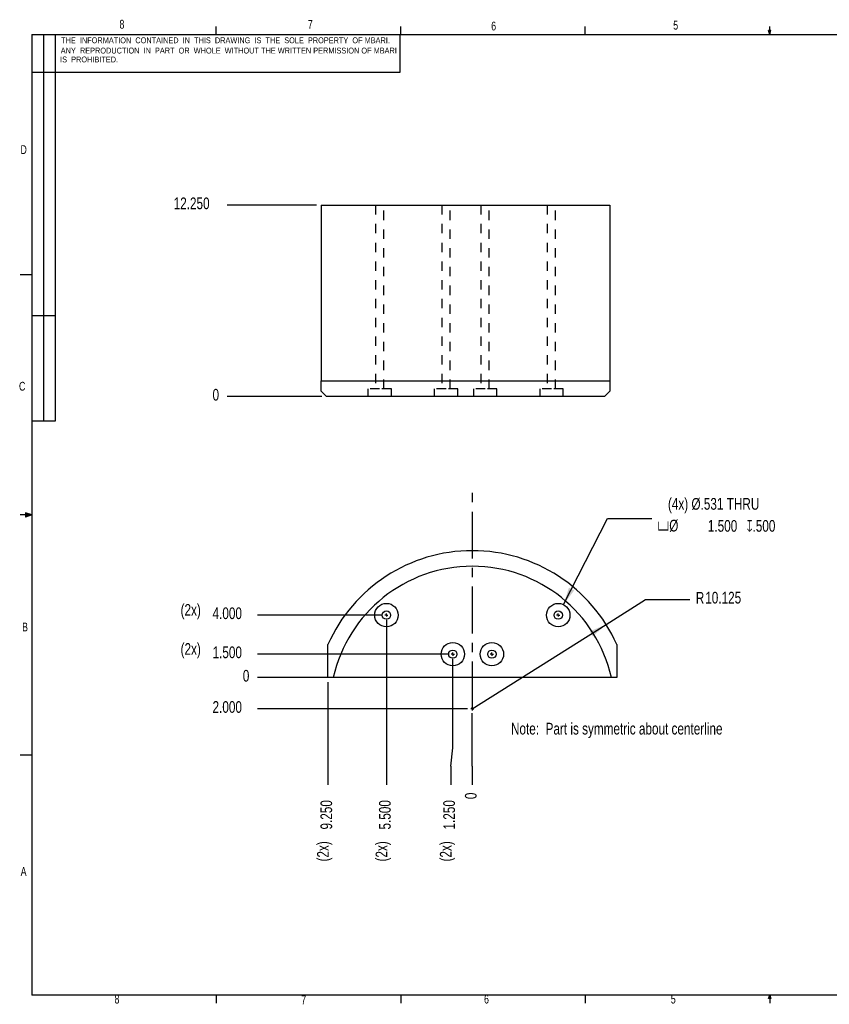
# Model space of a CAD drawing. Extents: x 0.5 to 16.6, y 0.3 to 10.8.
# Tile 1 of 2: x 0.5 to 9.1, y 0.3 to 10.8. Entities that reach past the tile are written whole.
import ezdxf

# ---------------------------------------------------------------- set-up
doc = ezdxf.new("R2010")
doc.units = 0
doc.header["$PDSIZE"] = -1
doc.linetypes.add('CENTERX2', pattern=[0.8, 0.5, -0.1, 0.1, -0.1])
doc.linetypes.add('HIDDEN', pattern=[0.075, 0.05, -0.025])
doc.layers.get('0').update_dxf_attribs({"linetype": 'CONTINUOUS'})
doc.layers.get('DEFPOINTS').update_dxf_attribs({"linetype": 'CONTINUOUS'})
doc.styles.add('SLDTEXTSTYLE0', font='txt', dxfattribs={"width": 0.75})
doc.dimstyles.new('SLDDIMSTYLE0', dxfattribs={"dimtxt": 0.166667, "dimasz": 0.1875, "dimexe": 0.125, "dimexo": 0.0625, "dimgap": 0.041667, "dimtad": 0, "dimtih": 1, "dimtoh": 1, "dimdec": 0, "dimlfac": 6, "dimtxsty": 'STANDARD', "dimblk1": 'NONE', "dimblk2": 'NONE', "dimsah": 1, "dimcen": 0.09, "dimclrd": 7, "dimclre": 7, "dimclrt": 7, "dimazin": 3, "dimtfac": 1, "dimtofl": 0, "dimtmove": 0, "dimatfit": 3, "dimtolj": 1, "dimtzin": 12})
doc.dimstyles.new('SLDDIMSTYLE1', dxfattribs={"dimtxt": 0.166667, "dimasz": 0.1875, "dimexe": 0.125, "dimexo": 0.0625, "dimgap": 0.041667, "dimtad": 0, "dimtih": 1, "dimtoh": 1, "dimdec": 3, "dimlfac": 6, "dimzin": 4, "dimtxsty": 'STANDARD', "dimblk1": 'NONE', "dimblk2": 'NONE', "dimsah": 1, "dimcen": 0.09, "dimclrd": 7, "dimclre": 7, "dimclrt": 7, "dimazin": 3, "dimtfac": 1, "dimtdec": 4, "dimtofl": 0, "dimtmove": 0, "dimatfit": 3, "dimtolj": 1, "dimtzin": 12})
doc.dimstyles.new('SLDDIMSTYLE2', dxfattribs={"dimtxt": 0.166667, "dimasz": 0.1875, "dimexe": 0.125, "dimexo": 0.0625, "dimgap": 0.041667, "dimtad": 0, "dimtih": 1, "dimtoh": 1, "dimdec": 3, "dimlfac": 6, "dimzin": 4, "dimtxsty": 'STANDARD', "dimblk1": 'NONE', "dimblk2": 'NONE', "dimsah": 1, "dimcen": 0.09, "dimclrd": 7, "dimclre": 7, "dimclrt": 7, "dimazin": 3, "dimtfac": 1, "dimtdec": 4, "dimtofl": 0, "dimtmove": 0, "dimatfit": 3, "dimtolj": 1, "dimtzin": 12})
doc.dimstyles.new('SLDDIMSTYLE3', dxfattribs={"dimtxt": 0.166667, "dimasz": 0.1875, "dimexe": 0.125, "dimexo": 0.0625, "dimgap": 0.041667, "dimtad": 0, "dimtih": 1, "dimtoh": 1, "dimdec": 3, "dimlfac": 6, "dimzin": 4, "dimtxsty": 'STANDARD', "dimsah": 1, "dimcen": 0.09, "dimclrd": 7, "dimclre": 7, "dimclrt": 7, "dimazin": 3, "dimtfac": 1, "dimtdec": 4, "dimtofl": 0, "dimtmove": 0, "dimatfit": 3, "dimtolj": 1, "dimtzin": 12})
doc.dimstyles.new('SLDDIMSTYLE4', dxfattribs={"dimtxt": 0.166667, "dimasz": 0.1875, "dimexe": 0.125, "dimexo": 0.0625, "dimgap": 0.041667, "dimtad": 0, "dimtih": 1, "dimtoh": 1, "dimdec": 3, "dimlfac": 6, "dimzin": 12, "dimtxsty": 'STANDARD', "dimsah": 1, "dimcen": 0.09, "dimclrd": 7, "dimclre": 7, "dimclrt": 7, "dimazin": 3, "dimtfac": 1, "dimtdec": 4, "dimtofl": 0, "dimtmove": 0, "dimatfit": 3, "dimtolj": 1, "dimtzin": 12})
doc.dimstyles.new('SLDDIMSTYLE5', dxfattribs={"dimtxt": 0.166667, "dimasz": 0.1875, "dimexe": 0.125, "dimexo": 0.0625, "dimgap": 0.041667, "dimtad": 0, "dimtih": 1, "dimtoh": 1, "dimdec": 0, "dimlfac": 6, "dimtxsty": 'STANDARD', "dimblk1": 'NONE', "dimblk2": 'NONE', "dimsah": 1, "dimcen": 0.09, "dimclrd": 7, "dimclre": 7, "dimclrt": 7, "dimazin": 3, "dimtfac": 1, "dimtofl": 0, "dimtmove": 0, "dimatfit": 3, "dimtolj": 1, "dimtzin": 12})
doc.dimstyles.new('SLDDIMSTYLE6', dxfattribs={"dimtxt": 0.166667, "dimasz": 0.1875, "dimexe": 0.125, "dimexo": 0.0625, "dimgap": 0.041667, "dimtad": 0, "dimtih": 1, "dimtoh": 1, "dimdec": 3, "dimlfac": 6, "dimzin": 4, "dimtxsty": 'STANDARD', "dimblk1": 'NONE', "dimblk2": 'NONE', "dimsah": 1, "dimcen": 0.09, "dimclrd": 7, "dimclre": 7, "dimclrt": 7, "dimazin": 3, "dimtfac": 1, "dimtdec": 4, "dimtofl": 0, "dimtmove": 0, "dimatfit": 3, "dimtolj": 1, "dimtzin": 12})

# ---------------------------------------------------------------- blocks, each defined once
blk = doc.blocks.new('*D')
at = {"color": 7}
for p, q in [((3.663, 8.822), (2.71, 8.822)), ((3.721, 6.78), (2.71, 6.78)), ((6.301, 4.56), (6.769, 5.48)), ((6.769, 5.48), (7.242, 5.48)), ((6.755, 4.348), (7.177, 4.614)), ((7.177, 4.614), (7.649, 4.614)), ((4.361, 4.448), (3.033, 4.448)), ((4.411, 4.398), (4.411, 2.639)), ((5.327, 3.448), (6.755, 4.348)), ((5.069, 4.032), (3.033, 4.032)), ((5.119, 3.033), (5.119, 3.982)), ((3.794, 3.782), (3.033, 3.782)), ((3.786, 3.732), (3.786, 2.639)), ((5.277, 3.448), (3.033, 3.448)), ((5.327, 3.033), (5.327, 3.402)), ((5.097, 2.836), (5.119, 3.033)), ((5.327, 2.836), (5.327, 3.033)), ((5.097, 2.836), (5.097, 2.639)), ((5.327, 2.836), (5.327, 2.639))]:
    blk.add_line(p, q, dxfattribs=at)
for points in [[(6.301, 4.56), (6.414, 4.713), (6.358, 4.741)], [(6.755, 4.348), (6.58, 4.275), (6.613, 4.222)]]:
    blk.add_solid(points, dxfattribs=at)
at = {"layer": 'DEFPOINTS', "color": 7}
for p in [(2.71, 8.822), (3.713, 8.822), (2.71, 6.78), (3.771, 6.78), (6.301, 4.56), (3.033, 4.448), (4.411, 4.448), (4.411, 4.448), (6.187, 4.337), (6.755, 4.348), (3.033, 4.032), (5.119, 4.032), (5.119, 4.032), (3.033, 3.782), (3.786, 3.782), (3.844, 3.782), (3.033, 3.448), (5.327, 3.452), (5.327, 3.448), (5.327, 3.448), (3.786, 2.639), (4.411, 2.639), (5.097, 2.639), (5.327, 2.639)]:
    blk.add_point(p, dxfattribs=at)
at = {"color": 7, "char_height": 0.125, "attachment_point": 7, "style": 'SLDTEXTSTYLE0'}
for s, insert in [('12.250', (2.14, 8.777)), ('0', (2.555, 6.735)), ('(4x) %%c.531 THRU', (7.415, 5.535)), ('\\Fgdt;v%%c', (7.304, 5.336)), ('1.500', (7.841, 5.336)), ('\\Fgdt;x.500', (8.256, 5.336)), ('R', (7.712, 4.57)), ('10.125', (7.813, 4.57)), ('(2x) ', (2.214, 4.404)), ('4.000', (2.555, 4.404)), ('(2x) ', (2.214, 3.987)), ('1.500', (2.555, 3.987)), ('0', (2.878, 3.737)), ('2.000', (2.555, 3.404))]:
    blk.add_mtext(s, dxfattribs=dict(at, insert=insert))
at = {"color": 7, "char_height": 0.125, "attachment_point": 7, "rotation": 90, "style": 'SLDTEXTSTYLE0'}
for s, insert in [('9.250', (3.833, 2.161)), ('5.500', (4.458, 2.161)), ('1.250', (5.144, 2.161)), ('0', (5.375, 2.485)), ('(2x) ', (3.833, 1.82)), ('(2x) ', (4.458, 1.82)), ('(2x) ', (5.144, 1.82))]:
    blk.add_mtext(s, dxfattribs=dict(at, insert=insert))
blk = doc.blocks.new('_NONE')
blk = doc.blocks.new('SW_CENTERMARK0')
at = {"color": 7, "linetype": 'CONTINUOUS'}
for q in [(6.227, 4.448), (6.244, 4.465), (6.244, 4.432), (6.261, 4.448)]:
    blk.add_line((6.244, 4.448), q, dxfattribs=at)
blk = doc.blocks.new('SW_CENTERMARK1')
at = {"color": 7, "linetype": 'CONTINUOUS'}
for q in [(5.519, 4.032), (5.536, 4.048), (5.536, 4.015), (5.552, 4.032)]:
    blk.add_line((5.536, 4.032), q, dxfattribs=at)
blk = doc.blocks.new('SW_CENTERMARK2')
at = {"color": 7, "linetype": 'CONTINUOUS'}
for q in [(5.102, 4.032), (5.119, 4.048), (5.119, 4.015), (5.136, 4.032)]:
    blk.add_line((5.119, 4.032), q, dxfattribs=at)
blk = doc.blocks.new('SW_CENTERMARK3')
at = {"color": 7, "linetype": 'CONTINUOUS'}
for q in [(4.394, 4.448), (4.411, 4.465), (4.411, 4.432), (4.427, 4.448)]:
    blk.add_line((4.411, 4.448), q, dxfattribs=at)
blk = doc.blocks.new('SW_CENTERMARK4')
at = {"color": 7, "linetype": 'CONTINUOUS'}
for q in [(5.311, 3.448), (5.327, 3.465), (5.327, 3.432), (5.344, 3.448)]:
    blk.add_line((5.327, 3.448), q, dxfattribs=at)

msp = doc.modelspace()

# ---------------------------------------------------------------- linework, layer by layer
at = {"color": 7, "linetype": 'CONTINUOUS'}
for p, q in [((2.59475, 10.64207), (2.59475, 10.72687)), ((4.5635, 10.64207), (4.5635, 10.72687)), ((6.53225, 10.64207), (6.53225, 10.72687)), ((8.501, 10.64207), (8.501, 10.72687)), ((0.62625, 10.64207), (16.37625, 10.64207)), ((0.62625, 10.64207), (0.62625, 0.39207)), ((0.75125, 10.64207), (0.75125, 6.51707)), ((0.87625, 10.64207), (0.87625, 6.51707)), ((4.55649, 10.24038), (4.55649, 10.64207)), ((8.501, 10.64207), (8.48775, 10.68401)), ((8.51356, 10.68401), (8.48775, 10.68401)), ((8.49396, 10.68401), (8.501, 10.64207)), ((8.501, 10.64207), (8.51356, 10.68401)), ((8.50591, 10.68401), (8.501, 10.64207)), ((0.62625, 10.24038), (4.55649, 10.24038)), ((3.71314, 8.82153), (3.71314, 6.94653)), ((3.71314, 8.82153), (6.79647, 8.82153)), ((6.79647, 8.82153), (6.79647, 6.94653)), ((0.62625, 8.07957), (0.50125, 8.07957)), ((0.87625, 7.64207), (0.62625, 7.64207)), ((3.71314, 6.83632), (3.71314, 6.94653)), ((3.71314, 6.94653), (6.79647, 6.94653)), ((6.79647, 6.94653), (6.79647, 6.83632)), ((3.77095, 6.77986), (3.71314, 6.83632)), ((6.79647, 6.83632), (6.73866, 6.77986)), ((6.73866, 6.77986), (3.77095, 6.77986)), ((0.87625, 6.51707), (0.62625, 6.51707)), ((0.62625, 5.51707), (0.50125, 5.51707)), ((0.55907, 5.54108), (0.55907, 5.49449)), ((0.62625, 5.51707), (0.55907, 5.54108)), ((0.62625, 5.51707), (0.55907, 5.52611)), ((0.62625, 5.51707), (0.55907, 5.50677)), ((0.62625, 5.51707), (0.55907, 5.49449)), ((3.78579, 3.78155), (3.78579, 4.13445)), ((6.86912, 4.13445), (6.86912, 3.78155)), ((3.8436, 3.78155), (3.78579, 3.78155)), ((6.81131, 3.78155), (3.8436, 3.78155)), ((6.86912, 3.78155), (6.81131, 3.78155)), ((0.62625, 2.95457), (0.50125, 2.95457)), ((16.37625, 0.39207), (0.62625, 0.39207)), ((2.59475, 0.39207), (2.59475, 0.30727)), ((4.5635, 0.39207), (4.5635, 0.30727)), ((6.53225, 0.39207), (6.53225, 0.30727)), ((8.48775, 0.3575), (8.501, 0.39207)), ((8.51356, 0.3575), (8.48775, 0.3575)), ((8.501, 0.39207), (8.501, 0.30727)), ((8.501, 0.39207), (8.51356, 0.3575))]:
    msp.add_line(p, q, dxfattribs=at)
at = {"color": 9, "linetype": 'HIDDEN'}
for p, q in [((4.29389, 8.82153), (4.29389, 6.8632)), ((4.38239, 6.8632), (4.38239, 8.82153)), ((5.00222, 8.82153), (5.00222, 6.8632)), ((5.09072, 6.8632), (5.09072, 8.82153)), ((5.41889, 8.82153), (5.41889, 6.8632)), ((5.50739, 6.8632), (5.50739, 8.82153)), ((6.12722, 8.82153), (6.12722, 6.8632)), ((6.21572, 6.8632), (6.21572, 8.82153)), ((4.33814, 6.8632), (4.21314, 6.8632)), ((4.21314, 6.8632), (4.21314, 6.77986)), ((4.46314, 6.8632), (4.33814, 6.8632)), ((4.46314, 6.77986), (4.46314, 6.8632)), ((5.04647, 6.8632), (4.92147, 6.8632)), ((4.92147, 6.8632), (4.92147, 6.77986)), ((5.17147, 6.8632), (5.04647, 6.8632)), ((5.17147, 6.77986), (5.17147, 6.8632)), ((5.46314, 6.8632), (5.33814, 6.8632)), ((5.33814, 6.8632), (5.33814, 6.77986)), ((5.58814, 6.8632), (5.46314, 6.8632)), ((5.58814, 6.77986), (5.58814, 6.8632)), ((6.17147, 6.8632), (6.04647, 6.8632)), ((6.04647, 6.8632), (6.04647, 6.77986)), ((6.29647, 6.8632), (6.17147, 6.8632)), ((6.29647, 6.77986), (6.29647, 6.8632))]:
    msp.add_line(p, q, dxfattribs=at)
at = {"color": 7, "linetype": 'CENTERX2'}
msp.add_line((5.32746, 3.45186), (5.32746, 5.84875), dxfattribs=at)
at = {"color": 7, "linetype": 'CONTINUOUS'}
for centre, radius in [((4.41079, 4.44821), 0.125), ((6.24412, 4.44821), 0.125), ((4.41079, 4.44821), 0.04425), ((6.24412, 4.44821), 0.04425), ((5.11912, 4.03155), 0.125), ((5.53579, 4.03155), 0.125), ((5.11912, 4.03155), 0.04425), ((5.53579, 4.03155), 0.04425)]:
    msp.add_circle(centre, radius, dxfattribs=at)
for radius, start, end in [(1.6875, 23.995099, 156.004901), (1.52083, 12.660762, 167.339238)]:
    msp.add_arc((5.32746, 3.44821), radius, start, end, dxfattribs=at)

# ---------------------------------------------------------------- block references
for name in ['SW_CENTERMARK3', 'SW_CENTERMARK0', 'SW_CENTERMARK2', 'SW_CENTERMARK1', 'SW_CENTERMARK4']:
    msp.add_blockref(name, (0, 0))

# ---------------------------------------------------------------- texts
at = {"color": 7, "attachment_point": 1, "style": 'SLDTEXTSTYLE0'}
for s, insert, char_height in [('8', (1.56194, 10.79909), 0.09375), ('7', (3.57206, 10.79714), 0.09375), ('6', (5.52866, 10.77987), 0.09375), ('5', (7.47093, 10.78835), 0.09375), ('THE  INFORMATION  CONTAINED  IN  THIS  DRAWING  IS  THE  SOLE  PROPERTY  OF MBARI.', (0.93888, 10.61208), 0.0625), ('ANY  REPRODUCTION  IN  PART  OR  WHOLE  WITHOUT THE WRITTEN PERMISSION OF MBARI', (0.93496, 10.50243), 0.0625), ('IS  PROHIBITED.', (0.92848, 10.40743), 0.0625), ('D', (0.50499, 9.4617), 0.09375), ('C', (0.48937, 6.93702), 0.09375), ('B', (0.52278, 4.36836), 0.09375), ('Note:  Part is symmetric about centerline', (5.73967, 3.29955), 0.125), ('A', (0.50716, 1.76), 0.09375), ('8', (1.5084, 0.39845), 0.09375), ('7', (3.50156, 0.38997), 0.09375), ('6', (5.45232, 0.39845), 0.09375), ('5', (7.44549, 0.39845), 0.09375)]:
    msp.add_mtext(s, dxfattribs=dict(at, insert=insert, char_height=char_height))

# ---------------------------------------------------------------- dimensions: what is measured, and where the dimension line sits
for feature_location, offset, dtype, origin, dimstyle, middle in [((5.3274581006, 3.4518595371), (0, -0.8125021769), 1, (5.3274581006, 3.4518595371), 'SLDDIMSTYLE0', (5.3274581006, 2.6393573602)), ((3.8436040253, 3.7815479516), (-0.8108811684, 0), 0, (6.8113121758, 3.7815479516), 'SLDDIMSTYLE0', (3.0327228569, 3.7815479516)), ((5.32746, 3.44821), (-2.29474, 0), 0, (6.81131, 3.78155), 'SLDDIMSTYLE2', (3.03272, 3.44821)), ((3.770950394, 6.7798649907), (-1.0611695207, 0), 0, (3.770950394, 6.7798649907), 'SLDDIMSTYLE5', (2.7097808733, 6.7798649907)), ((3.71314, 8.82153), (-1.00336, 0), 0, (3.77095, 6.77986), 'SLDDIMSTYLE6', (2.70978, 8.82153))]:
    dim = msp.add_ordinate_dim(feature_location=feature_location, offset=offset, dtype=dtype, origin=origin, dimstyle=dimstyle)
    dim.commit()
    dim.dimension.update_dxf_attribs({"geometry": '*D', "text_midpoint": middle})
for feature_location, offset, dtype, origin, middle in [((5.11912, 4.03155), (-0.02218, -1.39219), 1, (5.32746, 3.45186), (5.09694, 2.63936)), ((4.41079, 4.44821), (0, -1.80886), 1, (5.32746, 3.45186), (4.41079, 2.63936)), ((3.78579, 3.78155), (0, -1.14219), 1, (5.32746, 3.45186), (3.78579, 2.63936)), ((5.11912, 4.03155), (-2.0864, 0), 0, (6.81131, 3.78155), (3.03272, 4.03155)), ((4.41079, 4.44821), (-1.37807, 0), 0, (6.81131, 3.78155), (3.03272, 4.44821))]:
    dim = msp.add_ordinate_dim(feature_location=feature_location, offset=offset, dtype=dtype, origin=origin, text='(2x) <>', dimstyle='SLDDIMSTYLE1')
    dim.commit()
    dim.dimension.update_dxf_attribs({"geometry": '*D', "text_midpoint": middle})
dim = msp.add_diameter_dim_2p(p1=(6.18741, 4.33682), p2=(6.30084, 4.55961), text='(4x) %%c.531 THRU\\P\\Fgdt;v<>\\Fgdt;x.500', dimstyle='SLDDIMSTYLE3')
dim.commit()
dim.dimension.update_dxf_attribs({"geometry": '*D', "text_midpoint": (8.07243, 5.48), "dimtype": 163})
dim = msp.add_radius_dim(center=(5.32746, 3.44821), mpoint=(6.75493, 4.34821), dimstyle='SLDDIMSTYLE4')
dim.commit()
dim.dimension.update_dxf_attribs({"geometry": '*D', "text_midpoint": (8.01632, 4.61423), "dimtype": 164})

doc.saveas('drawing.dxf')
